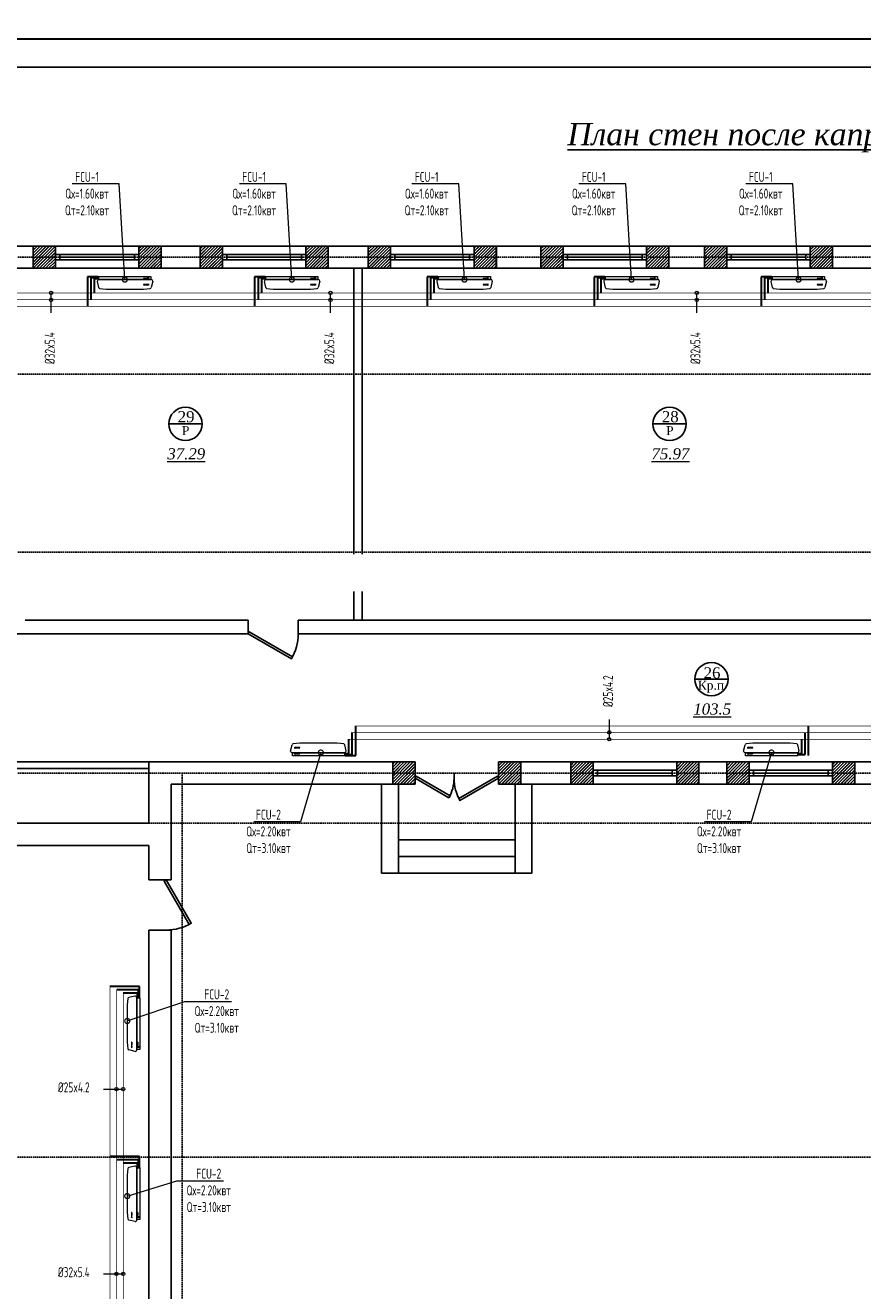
# Model space of a CAD drawing. Header units: inches. Extents: x 8001 to 766003, y -84601 to 563258.
# Tile 86 of 188: x 217530 to 232570, y 453288 to 476023. Entities that reach past the tile are written whole.
import ezdxf
from ezdxf import colors
from ezdxf.entities.mleader import LeaderData, LeaderLine
from ezdxf.math import Vec2, Vec3

# ---------------------------------------------------------------- set-up
doc = ezdxf.new("R2010")
doc.units = ezdxf.units.IN
doc.header["$MEASUREMENT"] = 0
for name, pattern in [('CONTINOUS', [0]), ('Dashed', [19.05, 12.7, -6.35]), ('HIDDEN', [9.525, 6.35, -3.175])]:
    doc.linetypes.add(name, pattern=pattern)
for name, color, linetype, lineweight in [('-N1-B1-', 5, 'Continuous', 50), ('.', 7, 'Continuous', 15), ('SGM-M-100-WW-DRAIN-FLOOR', 3, 'HIDDEN', 30), ('SGM-M-400-TEXT', 140, 'CONTINOUS', 20), ('SGM-M-500-11-HI-TEXT', 11, 'CONTINOUS', 20), ('SGM-M-700-5-HVAC-WS-CWS-FCU', 32, 'CONTINOUS', 30), ('SGM-M-700-6-HVAC-WS-CWR-FCU', 141, 'HIDDEN', 30), ('sloy', 8, 'Continuous', 0), ('ПЛАН', 250, 'Continuous', 30), ('ФАНКОЙЛЫ', 250, 'Continuous', 25)]:
    doc.layers.add(name, color=color, linetype=linetype, lineweight=lineweight)
doc.layers.add('РАЗРЕЗ', color=7, linetype='Continuous')
doc.styles.add('ISOCPEUR_1.00', font='isocpeui.ttf')
doc.styles.add('SGM_MKN', font='romans.shx', dxfattribs={"width": 0.65, "height": 100})
doc.styles.get("Standard").update_dxf_attribs({"font": 'arial.ttf'})
doc.styles.add('TIEMS', font='times.ttf')

# ---------------------------------------------------------------- blocks, each defined once
blk = doc.blocks.new('*U283')
at = {"color": 5}
for p, q in [((-36, 0), (-36, 4)), ((0, 0), (0, 4))]:
    blk.add_line(p, q, dxfattribs=at)
blk.add_lwpolyline([(0, 0), (-31.18, -18), (-32.05, -16.48), (-0.88, 1.52)], close=True, dxfattribs=at)
blk.add_arc((0, 0), 36, 180, 210, dxfattribs=at)
blk = doc.blocks.new('*U132')
at = {"color": 5}
for p, q in [((0, 0), (0, 4)), ((36, 0), (36, 4))]:
    blk.add_line(p, q, dxfattribs=at)
blk.add_lwpolyline([(0, 0), (31.18, -18), (32.05, -16.48), (0.88, 1.52)], close=True, dxfattribs=at)
blk.add_arc((0, 0), 36, 330, 0, dxfattribs=at)
blk = doc.blocks.new('wrw')
at = {"layer": '.'}
h = blk.add_hatch(dxfattribs=at)
h.set_pattern_fill('JIS_LC_8', color=32, scale=5)
h.set_pattern_definition([(45, (0, 0), (-27.57716447, 27.57716447), []), (45, (2, 0), (-27.57716447, 27.57716447), [])])
h.paths.add_polyline_path([(-1675824, -1869871), (-1676224, -1869871), (-1676224, -1870071), (-1675824, -1870071), (-1675824, -1870021)])
h.paths.add_polyline_path([(-1675824, -1870071), (-1676224, -1870071), (-1676224, -1870271), (-1675824, -1870271)])
h.paths.add_polyline_path([(-1673924, -1870071), (-1674324, -1870071), (-1674324, -1870121), (-1674324, -1870271), (-1673924, -1870271)])
h.paths.add_polyline_path([(-1673924, -1869871), (-1674324, -1869871), (-1674324, -1870071), (-1673924, -1870071)])
for p, q in [((-1676224, -1870271), (-1676224, -1869871)), ((-1675824, -1870271), (-1675824, -1869871)), ((-1674324, -1870271), (-1674324, -1869871)), ((-1673924, -1870271), (-1673924, -1869871))]:
    blk.add_line(p, q)
at = {"color": 5, "linetype": 'ByBlock', "lineweight": 25, "ltscale": 2}
for points in [[(-1675824, -1870021), (-1675744, -1870021), (-1675744, -1870121), (-1675824, -1870121)], [(-1674404, -1870021), (-1674324, -1870021), (-1674324, -1870121), (-1674404, -1870121)]]:
    blk.add_lwpolyline(points, close=True, dxfattribs=at)
at = {"color": 5}
for points in [[(-1675744, -1870021), (-1674404, -1870021)], [(-1675744, -1870071), (-1674404, -1870071)], [(-1675744, -1870121), (-1674404, -1870121)]]:
    blk.add_lwpolyline(points, dxfattribs=at)
blk = doc.blocks.new('*U296')
at = {"color": 5}
for p, q in [((-28, 0), (-28, 4)), ((0, 0), (0, 4))]:
    blk.add_line(p, q, dxfattribs=at)
blk.add_lwpolyline([(0, 0), (-24.25, -14), (-25.12, -12.48), (-0.88, 1.52)], close=True, dxfattribs=at)
blk.add_arc((0, 0), 28, 180, 210, dxfattribs=at)
blk = doc.blocks.new('*U295')
at = {"color": 5}
for p, q in [((-32, 0), (-32, 4)), ((0, 0), (0, 4))]:
    blk.add_line(p, q, dxfattribs=at)
blk.add_lwpolyline([(0, 0), (-27.71, -16), (-28.59, -14.48), (-0.88, 1.52)], close=True, dxfattribs=at)
blk.add_arc((0, 0), 32, 180, 210, dxfattribs=at)
blk = doc.blocks.new('sjjg')
at = {"layer": '.'}
h = blk.add_hatch(dxfattribs=at)
h.set_pattern_fill('JIS_LC_8', color=32, scale=5)
h.set_pattern_definition([(45, (1858980.19, 2036544.227), (-27.57716447, 27.57716447), []), (45, (1858982.19, 2036544.227), (-27.57716447, 27.57716447), [])])
h.paths.add_polyline_path([(201397.8, 220925.7), (201397.8, 220725.7), (201797.8, 220725.7), (201797.8, 220925.7)])
h.paths.add_polyline_path([(201797.8, 220925.7), (201797.8, 220931.7), (201797.8, 221125.7), (201397.8, 221125.7), (201397.8, 220925.7)])
h.paths.add_polyline_path([(203297.8, 220925.7), (203297.8, 220831.7), (203297.8, 220725.7), (203697.8, 220725.7), (203697.8, 220925.7)])
h.paths.add_polyline_path([(203297.8, 221125.7), (203297.8, 220925.7), (203697.8, 220925.7), (203697.8, 221125.7)])
for p, q in [((176397.8, 230395.7), (225412.8, 230395.7)), ((194937.8, 229995.7), (194937.8, 230395.7)), ((194937.8, 229995.7), (194937.8, 230395.7)), ((197237.8, 229995.7), (197237.8, 230395.7)), ((197237.8, 229995.7), (197237.8, 230395.7)), ((197937.8, 229995.7), (197937.8, 230395.7)), ((197937.8, 229995.7), (197937.8, 230395.7)), ((200237.8, 229995.7), (200237.8, 230395.7)), ((200237.8, 229995.7), (200237.8, 230395.7)), ((200957.8, 229995.7), (200957.8, 230395.7)), ((200957.8, 229995.7), (200957.8, 230395.7)), ((203257.8, 229995.7), (203257.8, 230395.7)), ((203257.8, 229995.7), (203257.8, 230395.7)), ((204057.8, 229995.7), (204057.8, 230395.7)), ((204057.8, 229995.7), (204057.8, 230395.7)), ((206357.8, 229995.7), (206357.8, 230395.7)), ((206357.8, 229995.7), (206357.8, 230395.7)), ((206997.8, 229995.7), (206997.8, 230395.7)), ((206997.8, 229995.7), (206997.8, 230395.7)), ((209297.8, 229995.7), (209297.8, 230395.7)), ((209297.8, 229995.7), (209297.8, 230395.7)), ((182498.2, 229995.7), (222359.2, 229995.7)), ((200697.8, 229995.7), (200697.8, 223675.7)), ((200697.8, 229995.7), (200697.8, 223675.7)), ((200847.8, 229995.7), (200847.8, 223675.7)), ((200847.8, 229995.7), (200847.8, 223675.7)), ((194797.8, 223675.7), (198797.8, 223675.7)), ((198797.8, 223675.7), (198797.8, 223425.7)), ((199697.8, 223675.7), (200697.8, 223675.7)), ((199697.8, 223675.7), (199697.8, 223425.7)), ((200697.8, 223675.7), (210547.8, 223675.7)), ((200847.8, 223675.7), (200897.8, 223675.7)), ((193297.8, 223425.7), (198797.8, 223425.7)), ((199697.8, 223425.7), (210547.8, 223425.7)), ((193087.8, 221125.7), (201797.8, 221125.7)), ((193087.8, 221005.7), (197017.8, 221005.7)), ((197017.8, 221125.7), (197017.8, 220025.7)), ((201397.8, 220725.7), (201397.8, 221125.7)), ((203297.8, 221125.7), (222197.8, 221125.7)), ((203697.8, 220725.7), (203697.8, 221125.7)), ((204597.8, 220725.7), (204597.8, 221125.7)), ((206897.8, 220725.7), (206897.8, 221125.7)), ((207397.8, 220725.7), (207397.8, 221125.7)), ((209697.8, 220725.7), (209697.8, 221125.7)), ((197417.8, 220725.7), (201797.8, 220725.7)), ((197417.8, 220725.7), (197417.8, 219005.7)), ((201497.8, 220725.7), (201497.8, 219725.7)), ((203297.8, 220725.7), (221797.8, 220725.7)), ((203597.8, 220725.7), (203597.8, 219725.7)), ((185747.8, 220025.7), (197017.8, 220025.7)), ((185747.8, 219625.7), (197017.8, 219625.7)), ((197017.8, 219625.7), (197017.8, 219005.7)), ((197017.8, 219005.7), (197417.8, 219005.7)), ((197017.8, 218105.7), (197017.8, 195955.7)), ((197017.8, 218105.7), (197417.8, 218105.7)), ((197417.8, 218105.7), (197417.8, 194725.7))]:
    blk.add_line(p, q)
at = {"color": 1, "linetype": 'Dashed', "ltscale": 2}
for p, q in [((170054.2, 230195.7), (231147.8, 230195.7)), ((170054.2, 228095.7), (250527.8, 228095.7)), ((170054.2, 224895.7), (250327.8, 224895.7)), ((170054.2, 220925.7), (250527.8, 220925.7)), ((197617.8, 220925.7), (197617.8, 174874.9)), ((250527.8, 220025.7), (170054.2, 220025.7)), ((244447.8, 214025.7), (170054.2, 214025.7))]:
    blk.add_line(p, q, dxfattribs=at)
for points in [[(203597.8, 219725.7), (201497.8, 219725.7)], [(197417.8, 195125.7), (197417.8, 195125.7), (197417.8, 218105.7)]]:
    blk.add_lwpolyline(points)
at = {"layer": 'РАЗРЕЗ', "linetype": 'ByBlock', "lineweight": 25, "ltscale": 2}
for p, q in [((201197.8, 219125.7), (201197.8, 220725.7)), ((201497.8, 219125.7), (201497.8, 220725.7)), ((203597.8, 220725.7), (203597.8, 219125.7)), ((203897.8, 220725.7), (203897.8, 219125.7)), ((203597.8, 219725.7), (201497.8, 219725.7)), ((203597.8, 219425.7), (201497.8, 219425.7))]:
    blk.add_line(p, q, dxfattribs=at)
for points in [[(194937.8, 230395.7), (197237.8, 230395.7), (197237.8, 229995.7), (194937.8, 229995.7)], [(197937.8, 230395.7), (200237.8, 230395.7), (200237.8, 229995.7), (197937.8, 229995.7)], [(200957.8, 230395.7), (203257.8, 230395.7), (203257.8, 229995.7), (200957.8, 229995.7)], [(204057.8, 230395.7), (206357.8, 230395.7), (206357.8, 229995.7), (204057.8, 229995.7)], [(206997.8, 230395.7), (209297.8, 230395.7), (209297.8, 229995.7), (206997.8, 229995.7)], [(204597.8, 221125.7), (206897.8, 221125.7), (206897.8, 220725.7), (204597.8, 220725.7)], [(207397.8, 221125.7), (209697.8, 221125.7), (209697.8, 220725.7), (207397.8, 220725.7)]]:
    blk.add_lwpolyline(points, close=True, dxfattribs=at)
for points in [[(197375.2, 227198.9), (197973.1, 227198.9)], [(206071.3, 227198.9), (206669.2, 227198.9)], [(206822.3, 222613.5), (207420.2, 222613.5)], [(201797.8, 220725.7), (201397.8, 220725.7), (201397.8, 221125.7), (201797.8, 221125.7)], [(201797.8, 220725.7), (201797.8, 221125.7)], [(203297.8, 221125.7), (203697.8, 221125.7), (203697.8, 220725.7), (203297.8, 220725.7)], [(203297.8, 221125.7), (203297.8, 220725.7)], [(203897.8, 219125.7), (201197.8, 219125.7)]]:
    blk.add_lwpolyline(points, dxfattribs=at)
for centre in [(197674.2, 227198.9), (206370.3, 227198.9), (207121.2, 222613.5)]:
    blk.add_circle(centre, 299, dxfattribs=at)
at = {"color": 5, "yscale": 25, "zscale": 25}
for name, p, xscale in [('*U283', (198797.8, 223425.7), -25), ('*U296', (201797.8, 220831.7), -25), ('*U295', (203297.8, 220831.7), 25)]:
    blk.add_blockref(name, p, dxfattribs=dict(at, xscale=xscale))
at = {"color": 5, "xscale": -25, "yscale": 25, "zscale": 25, "rotation": 90}
blk.add_blockref('*U132', (197329.2, 219005.7), dxfattribs=at)
at = {"layer": 'РАЗРЕЗ', "linetype": 'ByBlock', "lineweight": 25}
for p in [(1871161.4, 2100266.6), (1874161.4, 2100266.6), (1877181.4, 2100266.6), (1880281.4, 2100266.6), (1883221.4, 2100266.6), (1880821.4, 2090996.6), (1883621.4, 2090996.6)]:
    blk.add_blockref('wrw', p, dxfattribs=at)
at = {"insert": (210952.8, 232341.1), "char_height": 400, "width": 20717.971, "attachment_point": 5}
blk.add_mtext('\\A1;{\\fTimes New Roman|b0|i1|c204|p18;\\L\\C0; План стен после капремонта \\fTimes New Roman|b0|i1|c0|p18;1\\fTimes New Roman|b0|i1|c204|p18; го этажа  М1:100 }', dxfattribs=at)
at = {"lineweight": 0, "ltscale": 100, "attachment_point": 5, "style": 'TIEMS'}
for s, insert, char_height, width in [('\\A1;29', (197685.6, 227327.4), 200, 250.18), ('\\A1;28', (206381.7, 227327.4), 200, 250.18), ('\\A1;Р', (197678, 227078.8), 160, 925.177), ('\\A1;Р', (206374.1, 227078.8), 160, 925.177), ('\\A1;26', (207132.7, 222724.5), 200, 250.18), ('\\A1;Кр.п', (207112.3, 222478.2), 160, 925.177)]:
    blk.add_mtext(s, dxfattribs=dict(at, insert=insert, char_height=char_height, width=width))
at = {"lineweight": 0, "ltscale": 100, "char_height": 200, "attachment_point": 5, "style": 'TIEMS'}
for s, insert in [('\\A1;{\\fTimes New Roman|b0|i1|c204|p18;\\L37.29}', (197688.4, 226660.2)), ('\\A1;{\\fTimes New Roman|b0|i1|c204|p18;\\L75.97}', (206384.5, 226660.2)), ('\\A1;{\\fTimes New Roman|b0|i1|c204|p18;\\L103.5}', (207135.5, 222074.8))]:
    blk.add_mtext(s, dxfattribs=dict(at, insert=insert))
blk = doc.blocks.new('A$C177E1FB8')
at = {"layer": 'sloy'}
for p, q in [((0, 30, -97), (0, 960, -97)), ((0, 960, -97), (55, 960, -97)), ((26, 897, -487), (26, 929, -487)), ((37, 929, -127), (28, 909, -127)), ((46, 909, -127), (37, 929, -127)), ((55, 960, -97), (55, 30, -97)), ((55, 829, -57), (55, 960, -57)), ((85, 995, -57), (199, 969, -57)), ((145, 929, -327), (136, 909, -327)), ((154, 909, -327), (145, 929, -327)), ((225, 829, -57), (213, 948, -57)), ((28, 909, -127), (34, 909, -127)), ((34, 909, -127), (34, 829, -127)), ((34, 829, -127), (40, 829, -127)), ((37, 829, -127), (37, 879, -127)), ((40, 829, -127), (40, 909, -127)), ((40, 909, -127), (46, 909, -127)), ((55, 161, -57), (55, 829, -57)), ((136, 909, -327), (142, 909, -327)), ((142, 909, -327), (142, 829, -327)), ((142, 829, -327), (148, 829, -327)), ((145, 829, -327), (145, 879, -327)), ((148, 829, -327), (148, 909, -327)), ((148, 909, -327), (154, 909, -327)), ((225, 161, -57), (225, 829, -57)), ((55, 30, -97), (0, 30, -97)), ((5, 22, -97), (4, 21, -97)), ((4, 17, -97), (4, 21, -97)), ((5, 24, -97), (5, 24, -97)), ((5, 24, -97), (9, 24, -97)), ((5, 24, -97), (9, 24, -97)), ((5, 24, -97), (5, 23, -97)), ((5, 23, -97), (5, 22, -97)), ((5, 22, -97), (9, 22, -97)), ((10, 22, -97), (5, 22, -97)), ((5, 22, -97), (9, 22, -97)), ((5, 22, -97), (5, 22, -97)), ((5, 22, -97), (5, 22, -97)), ((10, 16, -97), (5, 16, -97)), ((6, 30, -97), (6, 24, -97)), ((9, 30, -97), (9, 24, -97)), ((9, 24, -97), (9, 24, -97)), ((9, 24, -97), (10, 23, -97)), ((9, 22, -97), (9, 22, -97)), ((9, 22, -97), (10, 22, -97)), ((10, 23, -97), (10, 22, -97)), ((10, 22, -97), (10, 21, -97)), ((10, 17, -97), (10, 21, -97)), ((18, 20, -97), (18, 21, -97)), ((26, 21, -97), (18, 21, -97)), ((18, 20, -97), (18, 17, -97)), ((18, 17, -97), (18, 16, -97)), ((19, 24, -97), (20, 24, -97)), ((19, 24, -97), (19, 22, -97)), ((20, 22, -97), (19, 22, -97)), ((19, 21, -97), (25, 21, -97)), ((19, 21, -97), (19, 21, -97)), ((19, 21, -97), (25, 21, -97)), ((20, 24, -97), (25, 24, -97)), ((20, 22, -97), (25, 22, -97)), ((20, 22, -97), (20, 21, -97)), ((20, 14, -97), (20, 15, -97)), ((25, 14, -97), (20, 14, -97)), ((21, 24, -97), (21, 30, -97)), ((24, 24, -97), (24, 30, -97)), ((24, 22, -97), (24, 21, -97)), ((24, 22, -97), (24, 21, -97)), ((25, 24, -97), (25, 24, -97)), ((25, 24, -97), (25, 22, -97)), ((25, 22, -97), (25, 22, -97)), ((25, 21, -97), (25, 21, -97)), ((25, 14, -97), (25, 15, -97)), ((26, 20, -97), (26, 21, -97)), ((26, 20, -97), (26, 17, -97)), ((26, 17, -97), (26, 16, -97)), ((38, 20, -97), (38, 21, -97)), ((46, 21, -97), (38, 21, -97)), ((38, 20, -97), (38, 17, -97)), ((38, 17, -97), (38, 16, -97)), ((39, 24, -97), (40, 24, -97)), ((39, 24, -97), (39, 22, -97)), ((40, 22, -97), (39, 22, -97)), ((39, 21, -97), (45, 21, -97)), ((39, 21, -97), (39, 21, -97)), ((39, 21, -97), (45, 21, -97)), ((40, 24, -97), (45, 24, -97)), ((40, 22, -97), (45, 22, -97)), ((40, 22, -97), (40, 21, -97)), ((40, 14, -97), (40, 15, -97)), ((45, 14, -97), (40, 14, -97)), ((41, 24, -97), (41, 30, -97)), ((44, 24, -97), (44, 30, -97)), ((44, 22, -97), (44, 21, -97)), ((44, 22, -97), (44, 21, -97)), ((45, 24, -97), (45, 24, -97)), ((45, 24, -97), (45, 22, -97)), ((45, 22, -97), (45, 22, -97)), ((45, 21, -97), (45, 21, -97)), ((45, 14, -97), (45, 15, -97)), ((46, 20, -97), (46, 21, -97)), ((46, 20, -97), (46, 17, -97)), ((46, 17, -97), (46, 16, -97)), ((55, 30, -57), (55, 161, -57)), ((90, 0, -57), (195, 24, -57)), ((213, 42, -57), (225, 161, -57))]:
    blk.add_line(p, q, dxfattribs=at)
for centre, radius, start, end in [((3, 16, -97), 2.03, 356.7744, 31.9602), ((12, 16, -97), 2.03, 148.0398, 183.2256), ((16, 14, -97), 3.39, 15.4472, 50.0272), ((20, 22, -97), 0.204, 0, 90), ((20, 21, -97), 0.204, 270, 0), ((25, 22, -97), 0.204, 90, 180), ((25, 21, -97), 0.204, 180, 270), ((28, 14, -97), 3.39, 129.9728, 164.5528), ((36, 14, -97), 3.39, 15.4472, 50.0272), ((40, 22, -97), 0.204, 0, 90), ((40, 21, -97), 0.204, 270, 0), ((45, 22, -97), 0.204, 90, 180), ((45, 21, -97), 0.204, 180, 270), ((48, 14, -97), 3.39, 129.9728, 164.5528)]:
    blk.add_arc(centre, radius, start, end, dxfattribs=at)
for centre, major_axis, end_param in [((85, 965, -57), (0, 30), 1.745329), ((184, 943, -57), (29.5, 5.2), 0.872665), ((85, 30, -57), (-30, 0), 1.745329), ((185, 52, -57), (10.3, -28.2), 0.872665)]:
    blk.add_ellipse(centre, major_axis=major_axis, ratio=1, start_param=0, end_param=end_param, dxfattribs=at)
blk = doc.blocks.new('_DotSmall')
at = {"color": 0, "linetype": 'ByBlock', "const_width": 0.5}
blk.add_lwpolyline([(-0.0625, 0, 1), (0.0625, 0, 1)], format="xyb", close=True, dxfattribs=at)
blk = doc.blocks.new('_None')

msp = doc.modelspace()

# ---------------------------------------------------------------- linework, layer by layer
for points in [[(189105.77, 475772.808), (289105.77, 475772.808), (289105.77, 406372.808), (189105.77, 406372.808)], [(191105.77, 475272.808), (288605.77, 475272.808), (288605.77, 406872.808), (191105.77, 406872.808)]]:
    msp.add_lwpolyline(points, close=True)
at = {"layer": 'ПЛАН', "color": 0}
msp.add_lwpolyline([(189105.77, 517772.808), (253505.77, 517772.808), (253505.77, 475772.808), (189105.77, 475772.808)], close=True, dxfattribs=at)

# ---------------------------------------------------------------- next in the draw order: block references
msp.add_blockref('sjjg', (22732.416, 241661.909))

# ---------------------------------------------------------------- next in the draw order: linework, layer by layer
at = {"color": 25, "const_width": 10}
for points in [[(206223.312, 471094.825), (244257.394, 471094.825)], [(219171.398, 438212.042), (219171.398, 458695.398)]]:
    msp.add_lwpolyline(points, dxfattribs=at)
at = {"color": 4, "const_width": 10}
for points in [[(244286.269, 471213.544), (206283.312, 471213.544)], [(219290.117, 458635.398), (219290.117, 438212.042)]]:
    msp.add_lwpolyline(points, dxfattribs=at)
at = {"color": 3, "const_width": 10}
for points in [[(244257.394, 470973.544), (206163.312, 470973.544)], [(219050.117, 458755.398), (219050.117, 440631.559)]]:
    msp.add_lwpolyline(points, dxfattribs=at)
at = {"color": 3, "const_width": 10, "elevation": -40}
msp.add_lwpolyline([(241954.3, 463435.232), (223463.782, 463435.232)], dxfattribs=at)
at = {"color": 4, "const_width": 10, "elevation": -40}
msp.add_lwpolyline([(241906.058, 463195.232), (223343.782, 463195.232)], dxfattribs=at)
at = {"color": 25, "const_width": 10, "elevation": -40}
msp.add_lwpolyline([(223403.782, 463313.951), (241910.443, 463313.951)], dxfattribs=at)
at = {"layer": 'SGM-M-100-WW-DRAIN-FLOOR', "linetype": 'ByBlock', "ltscale": 500}
for p, q in [((218839.042, 471502.674), (218649.581, 471502.674)), ((218649.581, 471502.674), (218649.581, 470973.544)), ((221839.042, 471502.674), (221649.581, 471502.674)), ((221649.581, 471502.674), (221649.581, 470973.544)), ((224939.042, 471502.674), (224749.581, 471502.674)), ((224749.581, 471502.674), (224749.581, 470973.544)), ((227939.042, 471502.674), (227749.581, 471502.674)), ((227749.581, 471502.674), (227749.581, 470973.544)), ((230939.042, 471502.674), (230749.581, 471502.674)), ((230749.581, 471502.674), (230749.581, 470973.544)), ((223463.782, 462906.102, -40), (223463.782, 463435.232, -40)), ((231599.911, 462906.102, -40), (231599.911, 463435.232, -40)), ((223274.321, 462906.102, -40), (223463.782, 462906.102, -40)), ((219579.246, 458755.398), (219050.117, 458755.398)), ((219579.246, 458565.938), (219579.246, 458755.398)), ((219579.246, 455697.37), (219050.117, 455697.37)), ((219579.246, 455507.91), (219579.246, 455697.37))]:
    msp.add_line(p, q, dxfattribs=at)
at = {"layer": 'SGM-M-500-11-HI-TEXT', "color": 5, "ltscale": 30}
for p, q in [((217992.391, 470857.231), (217992.391, 471213.544)), ((223011.798, 470857.231), (223011.798, 471213.544)), ((229588.733, 470857.231), (229588.733, 471213.544)), ((228018.19, 463551.546, -40), (228018.19, 463195.232, -40)), ((218933.803, 456910.553), (219290.117, 456910.553)), ((218933.803, 453589.129), (219290.117, 453589.129))]:
    msp.add_line(p, q, dxfattribs=at)
for centre in [(217992.391, 471213.544), (217992.391, 471089.142), (223011.798, 471213.544), (223011.798, 471089.142), (229588.733, 471213.544), (229588.733, 471089.142), (228018.19, 463319.634, -40), (228018.19, 463195.232, -40), (219165.715, 456910.553), (219290.117, 456910.553), (219165.715, 453589.129), (219290.117, 453589.129)]:
    msp.add_circle(centre, 30, dxfattribs=at)
at = {"layer": 'SGM-M-700-5-HVAC-WS-CWS-FCU', "ltscale": 500}
for p, q in [((218837.254, 471487.669), (218709.581, 471487.669)), ((218709.581, 471487.669), (218709.581, 471094.825)), ((221837.254, 471487.669), (221709.581, 471487.669)), ((221709.581, 471487.669), (221709.581, 471094.825)), ((224937.254, 471487.669), (224809.581, 471487.669)), ((224809.581, 471487.669), (224809.581, 471094.825)), ((227937.254, 471487.669), (227809.581, 471487.669)), ((227809.581, 471487.669), (227809.581, 471094.825)), ((230937.254, 471487.669), (230809.581, 471487.669)), ((230809.581, 471487.669), (230809.581, 471094.825)), ((223403.782, 462921.107, -40), (223403.782, 463313.951, -40)), ((231539.911, 462921.107, -40), (231539.911, 463313.951, -40)), ((223276.109, 462921.107, -40), (223403.782, 462921.107, -40)), ((231412.238, 462921.107, -40), (231539.911, 462921.107, -40)), ((219564.242, 458695.398), (219171.398, 458695.398)), ((219564.242, 458567.726), (219564.242, 458695.398)), ((219564.242, 455637.37), (219171.398, 455637.37)), ((219564.242, 455509.697), (219564.242, 455637.37))]:
    msp.add_line(p, q, dxfattribs=at)
at = {"layer": 'SGM-M-700-6-HVAC-WS-CWR-FCU', "ltscale": 500}
for p, q in [((218837.254, 471467.665), (218769.581, 471467.665)), ((218769.581, 471467.665), (218769.581, 471213.544)), ((221837.254, 471467.665), (221769.581, 471467.665)), ((221769.581, 471467.665), (221769.581, 471213.544)), ((224937.254, 471467.665), (224869.581, 471467.665)), ((224869.581, 471467.665), (224869.581, 471213.544)), ((227937.254, 471467.665), (227869.581, 471467.665)), ((227869.581, 471467.665), (227869.581, 471213.544)), ((230937.254, 471467.665), (230869.581, 471467.665)), ((230869.581, 471467.665), (230869.581, 471213.544)), ((223343.782, 462941.111, -40), (223343.782, 463195.232, -40)), ((231479.911, 462941.111, -40), (231479.911, 463195.232, -40)), ((223276.109, 462941.111, -40), (223343.782, 462941.111, -40)), ((231412.238, 462941.111, -40), (231479.911, 462941.111, -40)), ((219544.238, 458635.398), (219290.117, 458635.398)), ((219544.238, 458567.726), (219544.238, 458635.398)), ((219544.238, 455577.37), (219290.117, 455577.37)), ((219544.238, 455509.697), (219544.238, 455577.37))]:
    msp.add_line(p, q, dxfattribs=at)

# ---------------------------------------------------------------- next in the draw order: block references
at = {"layer": 'ФАНКОЙЛЫ', "color": 3}
for p, rotation in [((218822.806, 471509.821, 96.62), 270), ((221822.806, 471509.821, 96.62), 270), ((224922.806, 471509.821, 96.62), 270), ((227922.806, 471509.821, 96.62), 270), ((230922.806, 471509.821, 96.62), 270), ((223290.557, 462898.955, 56.62), 90.00000000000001), ((231426.686, 462898.955, 56.62), 90.00000000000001), ((219586.393, 458582.173, 96.62), 180), ((219586.393, 455524.145, 96.62), 180)]:
    msp.add_blockref('A$C177E1FB8', p, dxfattribs=dict(at, rotation=rotation))

# ---------------------------------------------------------------- next in the draw order: texts
at = {"layer": 'SGM-M-500-11-HI-TEXT', "color": 5, "ltscale": 30, "style": 'SGM_MKN', "width": 0.65}
for s, p in [('%%C32x5.4', (218059.482, 469933.877)), ('%%C32x5.4', (223078.889, 469933.877)), ('%%C32x5.4', (229655.824, 469933.877)), ('%%C25x4.2', (228085.281, 463772.9, -40))]:
    msp.add_text(s, height=180, rotation=90, dxfattribs=at).set_placement(p)
for s, p in [('%%C25x4.2', (218114.128, 456851.263)), ('%%C32x5.4', (218114.128, 453529.839))]:
    msp.add_text(s, height=180, dxfattribs=at).set_placement(p)

# ---------------------------------------------------------------- next in the draw order: leaders
at = {"layer": '-N1-B1-', "color": 0}
ml = msp.add_multileader_mtext('Standard', dxfattribs=at)
ml.set_content('{\\C0;Выпуск К1-1 \\P∅110 L=5000}', color=(0, 0, 0), style='ISOCPEUR_1.00')
ml.set_leader_properties(color=256, linetype='ByLayer', lineweight=15)
ml.set_arrow_properties(name='NONE')
ml.build(insert=Vec2(0, 0))
ml.multileader.update_dxf_attribs({"text_left_attachment_type": 6, "text_right_attachment_type": 6, "dogleg_length": 0.125, "arrow_head_size": 160000, "scale": 200})
ctx = ml.context
ctx.base_point, ctx.scale, ctx.char_height, ctx.arrow_head_size, ctx.landing_gap_size, ctx.plane_origin = Vec3(461397.766, 466217.362), 200, 250, 160000, 0, Vec3(475462.772, 472499.572)
ctx.left_attachment, ctx.right_attachment, ctx.text_align_type = 6, 6, 1
notes = []
notes.append((ctx, [(0, (1, 1, 0), (463383.966, 466217.362), (-1, 0), 25.026, [(2, [(463719.974, 467167.786)], 0, [])])]))
ctx.mtext.insert, ctx.mtext.rotation, ctx.mtext.width, ctx.mtext.alignment, ctx.mtext.flow_direction = Vec3(462378.353, 466517.362), 6.283185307, 2397.18407, 2, 5
ctx.mtext.has_bg_fill, ctx.mtext.bg_color, ctx.mtext.bg_scale_factor, ctx.mtext.bg_transparency, ctx.mtext.use_window_bg_color = 1, -1073741824, 1, 0, 1
at = {"layer": 'SGM-M-400-TEXT', "color": 18, "ltscale": 30, "true_color": 0x000000}
ml = msp.add_multileader_mtext('Standard', dxfattribs=at)
ml.set_content('\\A1;{\\C256;\\c0;FCU-1\\PQх=1.60квт\\PQт=2.10квт}', color=5, style='SGM_MKN')
ml.set_leader_properties(lineweight=18)
ml.set_arrow_properties(name='DOTSMALL')
ml.build(insert=Vec2(0, 0))
ml.multileader.update_dxf_attribs({"text_left_attachment_type": 6, "text_right_attachment_type": 6, "dogleg_length": 0, "arrow_head_size": 180})
ctx = ml.context
ctx.base_point, ctx.char_height, ctx.arrow_head_size, ctx.plane_origin = Vec3(218063.069, 473172.995), 180, 180, Vec3(324860.907, 616213.384)
ctx.left_attachment, ctx.right_attachment, ctx.text_align_type = 6, 6, 1
notes.append((ctx, [(1, (1, 1, 0), (219214.784, 473172.995), (-1, 0), 0, [(0, [(219317.8, 471454.819)], 0, [])])]))
ctx.mtext.insert, ctx.mtext.width, ctx.mtext.defined_height, ctx.mtext.alignment, ctx.mtext.flow_direction = Vec3(218638.926, 473388.995), 830.20237, 239.92, 2, 5
ml = msp.add_multileader_mtext('Standard', dxfattribs=at)
ml.set_content('\\A1;{\\C256;\\c0;FCU-1\\PQх=1.60квт\\PQт=2.10квт}', color=5, style='SGM_MKN')
ml.set_leader_properties(lineweight=18)
ml.set_arrow_properties(name='DOTSMALL')
ml.build(insert=Vec2(0, 0))
ml.multileader.update_dxf_attribs({"text_left_attachment_type": 6, "text_right_attachment_type": 6, "dogleg_length": 0, "arrow_head_size": 180})
ctx = ml.context
ctx.base_point, ctx.char_height, ctx.arrow_head_size, ctx.plane_origin = Vec3(221063.069, 473172.995), 180, 180, Vec3(327860.907, 616213.384)
ctx.left_attachment, ctx.right_attachment, ctx.text_align_type = 6, 6, 1
notes.append((ctx, [(1, (1, 1, 0), (222214.784, 473172.995), (-1, 0), 0, [(0, [(222317.8, 471454.819)], 0, [])])]))
ctx.mtext.insert, ctx.mtext.width, ctx.mtext.defined_height, ctx.mtext.alignment, ctx.mtext.flow_direction = Vec3(221638.926, 473388.995), 830.20237, 239.92, 2, 5
ml = msp.add_multileader_mtext('Standard', dxfattribs=at)
ml.set_content('\\A1;{\\C256;\\c0;FCU-1\\PQх=1.60квт\\PQт=2.10квт}', color=5, style='SGM_MKN')
ml.set_leader_properties(lineweight=18)
ml.set_arrow_properties(name='DOTSMALL')
ml.build(insert=Vec2(0, 0))
ml.multileader.update_dxf_attribs({"text_left_attachment_type": 6, "text_right_attachment_type": 6, "dogleg_length": 0, "arrow_head_size": 180})
ctx = ml.context
ctx.base_point, ctx.char_height, ctx.arrow_head_size, ctx.plane_origin = Vec3(224163.069, 473172.995), 180, 180, Vec3(330960.907, 616213.384)
ctx.left_attachment, ctx.right_attachment, ctx.text_align_type = 6, 6, 1
notes.append((ctx, [(1, (1, 1, 0), (225314.784, 473172.995), (-1, 0), 0, [(0, [(225417.8, 471454.819)], 0, [])])]))
ctx.mtext.insert, ctx.mtext.width, ctx.mtext.defined_height, ctx.mtext.alignment, ctx.mtext.flow_direction = Vec3(224738.926, 473388.995), 830.20237, 239.92, 2, 5
ml = msp.add_multileader_mtext('Standard', dxfattribs=at)
ml.set_content('\\A1;{\\C256;\\c0;FCU-1\\PQх=1.60квт\\PQт=2.10квт}', color=5, style='SGM_MKN')
ml.set_leader_properties(lineweight=18)
ml.set_arrow_properties(name='DOTSMALL')
ml.build(insert=Vec2(0, 0))
ml.multileader.update_dxf_attribs({"text_left_attachment_type": 6, "text_right_attachment_type": 6, "dogleg_length": 0, "arrow_head_size": 180})
ctx = ml.context
ctx.base_point, ctx.char_height, ctx.arrow_head_size, ctx.plane_origin = Vec3(227163.069, 473172.995), 180, 180, Vec3(333960.907, 616213.384)
ctx.left_attachment, ctx.right_attachment, ctx.text_align_type = 6, 6, 1
notes.append((ctx, [(1, (1, 1, 0), (228314.784, 473172.995), (-1, 0), 0, [(0, [(228417.8, 471454.819)], 0, [])])]))
ctx.mtext.insert, ctx.mtext.width, ctx.mtext.defined_height, ctx.mtext.alignment, ctx.mtext.flow_direction = Vec3(227738.926, 473388.995), 830.20237, 239.92, 2, 5
ml = msp.add_multileader_mtext('Standard', dxfattribs=at)
ml.set_content('\\A1;{\\C256;\\c0;FCU-1\\PQх=1.60квт\\PQт=2.10квт}', color=5, style='SGM_MKN')
ml.set_leader_properties(lineweight=18)
ml.set_arrow_properties(name='DOTSMALL')
ml.build(insert=Vec2(0, 0))
ml.multileader.update_dxf_attribs({"text_left_attachment_type": 6, "text_right_attachment_type": 6, "dogleg_length": 0, "arrow_head_size": 180})
ctx = ml.context
ctx.base_point, ctx.char_height, ctx.arrow_head_size, ctx.plane_origin = Vec3(230163.069, 473172.995), 180, 180, Vec3(336960.907, 616213.384)
ctx.left_attachment, ctx.right_attachment, ctx.text_align_type = 6, 6, 1
notes.append((ctx, [(1, (1, 1, 0), (231314.784, 473172.995), (-1, 0), 0, [(0, [(231417.8, 471454.819)], 0, [])])]))
ctx.mtext.insert, ctx.mtext.width, ctx.mtext.defined_height, ctx.mtext.alignment, ctx.mtext.flow_direction = Vec3(230738.926, 473388.995), 830.20237, 239.92, 2, 5
ml = msp.add_multileader_mtext('Standard', dxfattribs=at)
ml.set_content('\\A1;{\\C256;\\c0;FCU-2\\PQх=2.20квт\\PQт=3.10квт}', color=5, style='SGM_MKN')
ml.set_leader_properties(lineweight=18)
ml.set_arrow_properties(name='DOTSMALL')
ml.build(insert=Vec2(0, 0))
ml.multileader.update_dxf_attribs({"text_left_attachment_type": 6, "text_right_attachment_type": 6, "dogleg_length": 0, "arrow_head_size": 180})
ctx = ml.context
ctx.base_point, ctx.char_height, ctx.arrow_head_size, ctx.plane_origin = Vec3(221321.155, 461713.553), 180, 180, Vec3(331401.87, 606130.242)
ctx.left_attachment, ctx.right_attachment, ctx.text_align_type = 6, 6, 1
notes.append((ctx, [(1, (1, 1, 0), (222472.869, 461713.553), (-1, 0), 0, [(0, [(222837.896, 462956.299)], 0, [])])]))
ctx.mtext.insert, ctx.mtext.width, ctx.mtext.defined_height, ctx.mtext.alignment, ctx.mtext.flow_direction = Vec3(221897.012, 461929.553), 830.20237, 239.92, 2, 5
ml = msp.add_multileader_mtext('Standard', dxfattribs=at)
ml.set_content('\\A1;{\\C256;\\c0;FCU-2\\PQх=2.20квт\\PQт=3.10квт}', color=5, style='SGM_MKN')
ml.set_leader_properties(lineweight=18)
ml.set_arrow_properties(name='DOTSMALL')
ml.build(insert=Vec2(0, 0))
ml.multileader.update_dxf_attribs({"text_left_attachment_type": 6, "text_right_attachment_type": 6, "dogleg_length": 0, "arrow_head_size": 180})
ctx = ml.context
ctx.base_point, ctx.char_height, ctx.arrow_head_size, ctx.plane_origin = Vec3(229414.951, 461713.553), 180, 180, Vec3(339495.665, 606130.242)
ctx.left_attachment, ctx.right_attachment, ctx.text_align_type = 6, 6, 1
notes.append((ctx, [(1, (1, 1, 0), (230566.665, 461713.553), (-1, 0), 0, [(0, [(230931.692, 462956.299)], 0, [])])]))
ctx.mtext.insert, ctx.mtext.width, ctx.mtext.defined_height, ctx.mtext.alignment, ctx.mtext.flow_direction = Vec3(229990.808, 461929.553), 830.20237, 239.92, 2, 5
ml = msp.add_multileader_mtext('Standard', dxfattribs=at)
ml.set_content('\\A1;{\\C256;\\c0;FCU-2\\PQх=2.20квт\\PQт=3.10квт}', color=5, style='SGM_MKN')
ml.set_leader_properties(lineweight=18)
ml.set_arrow_properties(name='DOTSMALL')
ml.build(insert=Vec2(0, 0))
ml.multileader.update_dxf_attribs({"text_left_attachment_type": 6, "text_right_attachment_type": 6, "dogleg_length": 0, "arrow_head_size": 180})
ctx = ml.context
ctx.base_point, ctx.char_height, ctx.arrow_head_size, ctx.plane_origin = Vec3(220392.546, 458485.519), 180, 180, Vec3(330643.227, 600034.424)
ctx.left_attachment, ctx.right_attachment, ctx.text_align_type = 6, 6, 1
notes.append((ctx, [(0, (1, 1, 0), (220392.546, 458485.519), (1, 0), 0, [(0, [(219361.392, 458133.493)], 0, [])])]))
ctx.mtext.insert, ctx.mtext.width, ctx.mtext.defined_height, ctx.mtext.alignment, ctx.mtext.flow_direction = Vec3(220968.403, 458701.519), 830.20237, 239.92, 2, 5
ml = msp.add_multileader_mtext('Standard', dxfattribs=at)
ml.set_content('\\A1;{\\C256;\\c0;FCU-2\\PQх=2.20квт\\PQт=3.10квт}', color=5, style='SGM_MKN')
ml.set_leader_properties(lineweight=18)
ml.set_arrow_properties(name='DOTSMALL')
ml.build(insert=Vec2(0, 0))
ml.multileader.update_dxf_attribs({"text_left_attachment_type": 6, "text_right_attachment_type": 6, "dogleg_length": 0, "arrow_head_size": 180})
ctx = ml.context
ctx.base_point, ctx.char_height, ctx.arrow_head_size, ctx.plane_origin = Vec3(220249.5, 455264.297), 180, 180, Vec3(330643.227, 596888.242)
ctx.left_attachment, ctx.right_attachment, ctx.text_align_type = 6, 6, 1
notes.append((ctx, [(0, (1, 1, 0), (220249.5, 455264.297), (1, 0), 0, [(0, [(219361.392, 454987.311)], 0, [])])]))
ctx.mtext.insert, ctx.mtext.width, ctx.mtext.defined_height, ctx.mtext.alignment, ctx.mtext.flow_direction = Vec3(220825.358, 455480.297), 830.20237, 239.92, 2, 5
for ctx, leaders in notes:
    for number, flags, end, landing, length, lines in leaders:
        leader = LeaderData()
        leader.index, (leader.has_last_leader_line, leader.has_dogleg_vector, leader.attachment_direction) = number, flags
        leader.last_leader_point, leader.dogleg_vector, leader.dogleg_length = Vec3(end), Vec3(landing), length
        for number, points, colour, breaks in lines:
            line = LeaderLine()
            line.index, line.vertices, line.color, line.breaks = number, Vec3.list(points), colors.encode_raw_color(colour), breaks
            leader.lines.append(line)
        ctx.leaders.append(leader)

doc.saveas('drawing.dxf')
